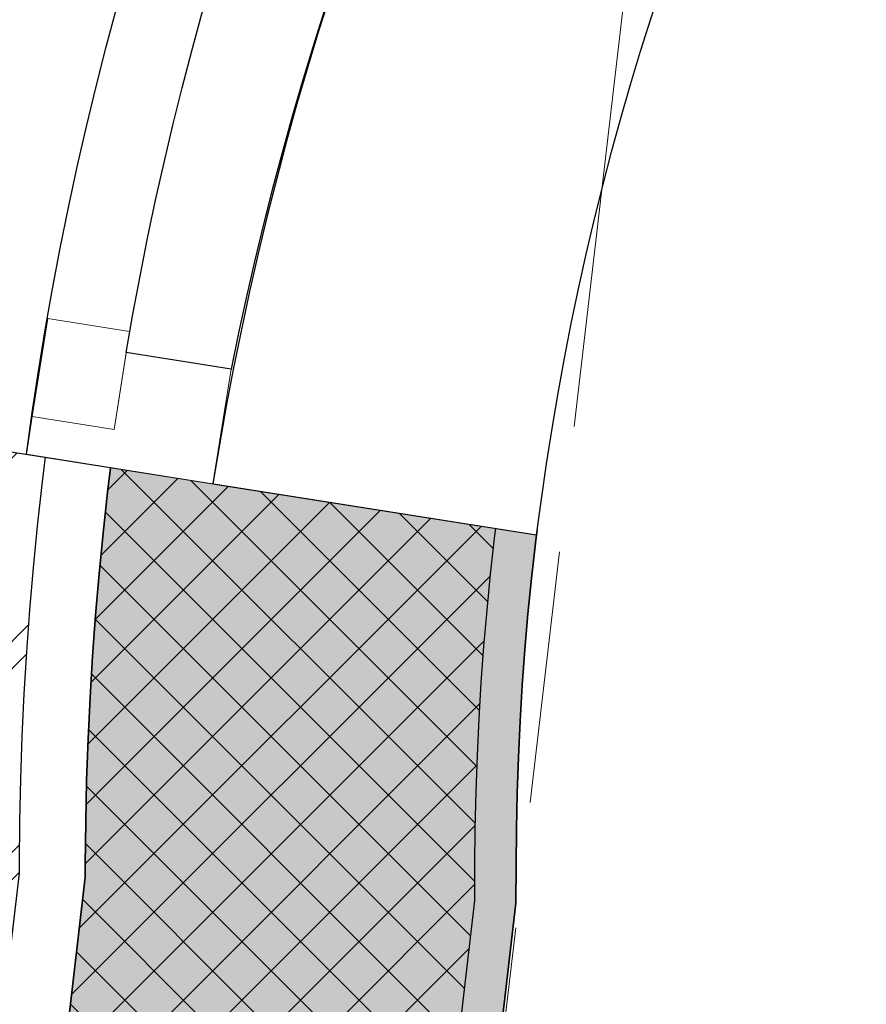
# Model space of a CAD drawing. Header units: millimetres. Extents: x -35957 to 57255, y -28270 to 35843.
# Tile 67 of 207: x -6569 to -6058, y 10250 to 10845. Entities that reach past the tile are written whole.
import ezdxf

# ---------------------------------------------------------------- set-up
doc = ezdxf.new("R2010")
doc.units = ezdxf.units.MM
doc.header["$LTSCALE"] = 100
doc.header["$PDMODE"] = 1
doc.header["$PDSIZE"] = -2
doc.linetypes.add('[LS] ISO-08 Long Dashed Short Dashed', pattern=[9.143999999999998, 6.095999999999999, -0.7620000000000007, 1.524, -0.7619999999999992])
doc.layers.get('0').update_dxf_attribs({"lineweight": 5})
for name, color, linetype, lineweight in [('- 28_metselwerk', 7, 'Continuous', 18), ('5', 7, 'Continuous', 18), ('Geen', 7, 'Continuous', 9), ('GO m2', 7, 'Continuous', 13), ('Maatlijnen', 7, 'Continuous', 9), ('none', 7, 'Continuous', 13)]:
    doc.layers.add(name, color=color, linetype=linetype, lineweight=lineweight)
doc.layers.add('Constructie _ STAAL', color=6, linetype='Continuous', lineweight=5, true_color=0xff00ff)
doc.styles.add('Century Gothic', font='Century-Gothic_9791.ttf')
doc.dimstyles.new('Arch', dxfattribs={"dimtxt": 151.5842013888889, "dimasz": 224.482421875, "dimexe": 317.5, "dimexo": 158.75, "dimgap": 158.75, "dimtad": 1, "dimdec": 4, "dimtxsty": 'Century Gothic', "dimblk": 'VW_SLASH-2', "dimblk1": 'VW_SLASH-2', "dimblk2": 'VW_SLASH-2', "dimcen": 0, "dimdle": 158.75, "dimazin": 0, "dimtfac": 1, "dimtdec": 4, "dimtix": 1, "dimtmove": 0, "dimatfit": 0, "dimldrblk": 'VW_FILLEDARROW', "dimfxl": 1, "dimfrac": 2, "dimtolj": 1, "dimarcsym": 0})

# ---------------------------------------------------------------- blocks, each defined once
blk = doc.blocks.new('Groep-11')
at = {"color": 255, "linetype": 'Continuous', "lineweight": 18, "transparency": 33554687}
blk.add_wipeout([(1200.3792662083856, 12428.456979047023), (1200.3792662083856, 12328.456979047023), (-4569.132402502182, 12328.45697904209), (-4667.0589609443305, 12326.05813771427), (-4764.750609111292, 12318.867368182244), (-4861.973000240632, 12306.901919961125), (-4958.49291324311, 12290.19049626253), (-5054.078812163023, 12268.773185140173), (-5148.501401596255, 12242.701363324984), (-5241.534176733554, 12212.037572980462), (-5332.953966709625, 12176.85537167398), (-5422.541469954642, 12137.23915592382), (-5510.081780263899, 12093.283958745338), (-5595.3649023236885, 12045.095221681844), (-5678.1862554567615, 11992.78854186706), (-5758.34716437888, 11936.48939472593), (-5835.655335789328, 11876.332832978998), (-5909.925319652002, 11812.46316267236), (-5980.97895406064, 11745.03359701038), (-6048.645792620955, 11674.205888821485), (-6112.7635133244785, 11600.1499425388), (-6173.178307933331, 11523.043406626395), (-6229.7452509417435, 11443.071247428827), (-6282.328647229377, 11360.425305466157), (-6330.802357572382, 11275.303835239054), (-6375.050101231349, 11187.911029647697), (-6414.965734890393, 11098.456530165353), (-6450.453507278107, 11007.15492394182), (-6481.428288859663, 10914.225229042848), (-6507.815776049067, 10819.890369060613), (-6529.552669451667, 10724.37663835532), (-6546.586825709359, 10627.913159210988), (-6558.877382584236, 10530.731332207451), (-6566.394856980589, 10433.064281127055), (-6569.121215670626, 10335.146293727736), (-6569.140087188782, 10329.504037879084), (-9071.523896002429, -11132.689865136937), (-9071.523895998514, -11133.819352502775), (-9067.910271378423, -11281.022238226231), (-9057.078102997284, -11427.870499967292), (-9039.053486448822, -11574.010368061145), (-9013.879844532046, -11719.089779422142), (-8981.617822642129, -11862.759225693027), (-8942.345142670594, -12004.672595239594), (-8896.156415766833, -12144.4880069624), (-8843.162914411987, -12281.86863391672), (-8783.492304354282, -12416.48351475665), (-8717.288337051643, -12548.008351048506), (-8644.710503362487, -12676.126288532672), (-8565.93364931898, -12800.528680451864), (-8481.147554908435, -12920.9158311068), (-8390.556476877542, -13036.99771784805), (-8294.378656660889, -13148.494689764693), (-8192.84579461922, -13255.138141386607), (-8086.20249185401, -13356.671159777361), (-7974.705660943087, -13452.849143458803), (-7858.623907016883, -13543.440391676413), (-7738.236880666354, -13628.226662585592), (-7613.834604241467, -13707.00369901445), (-7485.716773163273, -13779.581720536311), (-7354.192033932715, -13845.785880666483), (-7219.577240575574, -13905.456688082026), (-7082.196691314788, -13958.450390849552), (-6942.381347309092, -14004.63932273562), (-6800.468035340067, -14043.912210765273), (-6656.798636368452, -14076.174443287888), (-6511.719261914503, -14101.348297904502), (-6365.579420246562, -14119.373128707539), (-6218.731174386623, -14130.205512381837), (-6071.528293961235, -14133.819352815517), (1200.3792662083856, -13400.592816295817), (1200.3792662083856, -13501.099865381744), (-6066.4995425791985, -14233.819352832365), (-6071.5238959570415, -14233.819352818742), (-6147.601704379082, -14232.885690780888), (-6223.633686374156, -14230.085267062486), (-6299.574043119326, -14225.41976853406), (-6375.377030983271, -14218.892005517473), (-6450.996989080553, -14210.50591009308), (-6526.388366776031, -14200.266533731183), (-6601.50575112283, -14188.180044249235), (-6676.303894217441, -14174.253722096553), (-6750.737740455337, -14158.495955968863), (-6824.76245367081, -14140.916237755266), (-6898.333444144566, -14121.525156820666), (-6971.406395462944, -14100.334393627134), (-7043.9372912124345, -14077.356712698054), (-7115.882441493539, -14052.605954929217), (-7187.198509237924, -14026.097029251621), (-7257.842536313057, -13997.845903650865), (-7327.771969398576, -13967.86959554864), (-7396.944685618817, -13936.186161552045), (-7465.319017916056, -13902.814686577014), (-7532.853780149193, -13867.775272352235), (-7599.508291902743, -13831.089025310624), (-7665.242402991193, -13792.778043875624), (-7730.0165176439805, -13752.865405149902), (-7793.791618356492, -13711.375151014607), (-7856.529289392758, -13668.332273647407), (-7918.191739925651, -13623.762700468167), (-7978.741826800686, -13577.693278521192), (-8038.14307690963, -13530.151758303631), (-8096.359709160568, -13481.166777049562), (-8153.356656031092, -13430.76784148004), (-8209.099584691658, -13378.985310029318), (-8316.689853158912, -13271.39504156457), (-8368.472384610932, -13215.652112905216), (-8418.871320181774, -13158.655166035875), (-8467.856301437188, -13100.43853378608), (-8515.39782165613, -13041.03728367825), (-8561.467243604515, -12980.487196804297), (-8606.036816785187, -12918.82474627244), (-8649.079694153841, -12856.087075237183), (-8690.569948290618, -12792.311974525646), (-8730.482587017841, -12727.537859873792), (-8768.793568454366, -12661.80374878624), (-8805.479815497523, -12595.149237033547), (-8840.519229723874, -12527.61447480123), (-8873.890704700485, -12459.240142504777), (-8905.574138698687, -12390.06742628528), (-8935.550446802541, -12320.137993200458), (-8963.801572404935, -12249.493966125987), (-8990.31049808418, -12178.177898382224), (-9015.061255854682, -12106.232748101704), (-9038.038936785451, -12033.701852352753), (-9059.229699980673, -11960.628901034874), (-9078.620780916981, -11887.05791056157), (-9096.200499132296, -11813.033197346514), (-9111.958265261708, -11738.599351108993), (-9125.884587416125, -11663.801208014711), (-9137.971076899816, -11588.683823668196), (-9148.210453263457, -11513.292445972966), (-9156.596548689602, -11437.672487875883), (-9163.124311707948, -11361.869500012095), (-9167.789810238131, -11285.929143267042), (-9170.590233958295, -11209.89716127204), (-9171.523895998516, -11133.819352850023), (-9171.523896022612, -11126.879796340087), (-6669.120656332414, 10335.48075946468), (-6666.257979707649, 10438.29464623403), (-6658.364631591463, 10540.84504986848), (-6645.459546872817, 10642.885968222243), (-6627.5736828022, 10744.172621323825), (-6604.749944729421, 10844.462038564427), (-6577.043083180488, 10943.5136415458), (-6544.519562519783, 11041.08982118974), (-6507.257401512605, 11136.95650772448), (-6465.34598617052, 11230.883732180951), (-6418.8858553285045, 11322.646178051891), (-6367.9884594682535, 11412.023721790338), (-6312.775893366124, 11498.80196085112), (-6253.380603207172, 11582.772728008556), (-6189.945068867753, 11663.73459071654), (-6122.6214621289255, 11741.493334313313), (-6051.571281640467, 11815.862427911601), (-5976.964965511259, 11886.66347185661), (-5898.981482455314, 11953.726625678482), (-5817.807902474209, 12016.891015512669), (-5733.638948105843, 12076.005120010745), (-5646.676527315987, 12130.927133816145), (-5557.129249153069, 12181.525307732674), (-5465.211923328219, 12227.678264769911), (-5371.1450449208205, 12269.275291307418), (-5275.154265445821, 12306.21660267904), (-5177.469851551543, 12338.413582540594), (-5078.326132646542, 12365.788995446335), (-4977.960938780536, 12388.277172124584), (-4876.615030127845, 12405.824167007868), (-4774.531519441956, 12418.38788763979), (-4671.955288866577, 12425.938195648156), (-4569.132402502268, 12428.45697904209)], dxfattribs=at).dxf.layer = '- 28_metselwerk'
at = {"layer": '- 28_metselwerk', "linetype": 'Continuous', "lineweight": 9, "transparency": 33554687}
h = blk.add_hatch(dxfattribs=at)
h.set_pattern_fill('metselwerk', style=0, pattern_type=2)
h.set_pattern_definition([(45, (66410.58811447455, 23488.48869305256), (-63.63961030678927, 63.63961030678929), []), (45, (66387.47481728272, 23481.76536758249), (-63.63961030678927, 63.63961030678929), [])])
edge = h.paths.add_edge_path()
edge.add_arc((-4569.132402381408, 10328.45697898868), 2100.000000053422, 90.00000000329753, 179.8083648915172)
edge.add_line((-6669.120656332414, 10335.48075946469), (-9171.523896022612, -11126.87979634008))
edge.add_line((-9171.523896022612, -11126.87979634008), (-9171.523895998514, -11133.81935285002))
edge.add_arc((-6071.523896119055, -11133.81935293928), 3099.999999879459, 179.9999999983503, 270.0000000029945)
edge.add_line((-6071.52389595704, -14233.81935281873), (-6066.499542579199, -14233.81935283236))
edge.add_line((-6066.499542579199, -14233.81935283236), (8435.933031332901, -12771.53888250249))
edge.add_arc((8430.867597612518, -9671.543021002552), 3099.999999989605, 270.0936219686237, 360.000000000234)
edge.add_line((11530.86759760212, -9671.54302098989), (11530.8675976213, -9667.798279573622))
edge.add_line((11530.8675976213, -9667.798279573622), (10030.86417679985, 10332.24732913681))
edge.add_arc((7930.86759749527, 10328.45697908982), 2099.999999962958, 0.1034148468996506, 90.00000000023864)
edge.add_line((7930.867597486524, 12428.45697905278), (-4569.132402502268, 12428.4569790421))
edge = h.paths.add_edge_path()
edge.add_arc((-6071.523896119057, -11133.81935293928), 2999.999999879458, 179.9999999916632, 269.9999160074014)
edge.add_line((-6071.528293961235, -14133.81935281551), (8430.822789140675, -12671.54709920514))
edge.add_line((8430.822789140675, -12671.54709920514), (8435.769630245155, -12671.53901600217))
edge.add_arc((8430.867597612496, -9671.54302100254), 2999.999999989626, 270.0936219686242, 360.0000000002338)
edge.add_line((11430.86759760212, -9671.543020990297), (9930.870935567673, 10328.41247089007))
edge.add_line((9930.870935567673, 10328.41247089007), (9930.864339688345, 10332.06683627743))
edge.add_arc((7930.867597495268, 10328.45697908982), 1999.999999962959, 0.1034148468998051, 90.00000000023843)
edge.add_line((7930.867597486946, 12328.45697905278), (-4569.13240250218, 12328.4569790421))
edge.add_arc((-4569.132402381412, 10328.45697898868), 2000.000000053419, 90.00000000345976, 179.8083648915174)
edge.add_line((-6569.121215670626, 10335.14629372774), (-6569.140087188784, 10329.50403787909))
edge.add_line((-6569.140087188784, 10329.50403787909), (-9071.523896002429, -11132.68986513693))
edge.add_line((-9071.523896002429, -11132.68986513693), (-9071.523895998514, -11133.81935250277))
at = {"layer": '- 28_metselwerk', "color": 7, "linetype": 'Continuous', "lineweight": 18, "transparency": 33554687, "flags": 128}
for points in [[(-4569.132402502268, 12428.4569790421, 0.4132342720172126), (-6669.120656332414, 10335.48075946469), (-9171.523896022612, -11126.87979634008), (-9171.523895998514, -11133.81935285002, 0.4142135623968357), (-6071.52389595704, -14233.81935281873), (-6066.499542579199, -14233.81935283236), (8435.933031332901, -12771.53888250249, 0.4137350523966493), (11530.86759760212, -9671.54302098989), (11530.8675976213, -9667.798279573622), (10030.86417679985, 10332.24732913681, 0.4136850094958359), (7930.867597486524, 12428.45697905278)], [(-9071.523895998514, -11133.81935250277, 0.4142131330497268), (-6071.528293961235, -14133.81935281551), (8430.822789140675, -12671.54709920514), (8435.769630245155, -12671.53901600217, 0.4137350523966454), (11430.86759760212, -9671.543020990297), (9930.870935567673, 10328.41247089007), (9930.864339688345, 10332.06683627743, 0.413685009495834), (7930.867597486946, 12328.45697905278), (-4569.13240250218, 12328.4569790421, 0.4132342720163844), (-6569.121215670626, 10335.14629372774), (-6569.140087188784, 10329.50403787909), (-9071.523896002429, -11132.68986513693)]]:
    blk.add_lwpolyline(points, format="xyb", close=True, dxfattribs=at)
at = {"layer": 'none', "color": 7, "linetype": 'Continuous', "lineweight": 25, "transparency": 33554687, "flags": 128}
blk.add_lwpolyline([(11530.86759760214, -9671.54302098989), (11530.8675976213, -9667.798279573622), (10030.86417679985, 10332.24732913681, 0.4136850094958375), (7930.867597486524, 12428.45697905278), (-4569.132402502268, 12428.4569790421, 0.4132342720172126), (-6669.120656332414, 10335.48075946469), (-9171.523896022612, -11126.87979634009), (-9171.523895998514, -11133.81935285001, 0.4142135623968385), (-6071.52389595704, -14233.81935281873), (-6066.499542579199, -14233.81935283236), (8435.933031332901, -12771.53888250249, 0.4137350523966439)], format="xyb", close=True, dxfattribs=at)
at = {"color": 255, "linetype": 'Continuous', "lineweight": 25, "transparency": 33554687}
blk.add_wipeout([(1200.2983974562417, 12328.456979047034), (1200.2983974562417, 12288.456979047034), (-4569.132402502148, 12288.456979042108), (-4665.100429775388, 12286.106114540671), (-4760.838244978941, 12279.05916039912), (-4856.116188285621, 12267.333021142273), (-4950.705703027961, 12250.955825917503), (-5044.3798839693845, 12229.966861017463), (-5136.914021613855, 12204.416475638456), (-5228.086141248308, 12174.36596110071), (-5317.677535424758, 12139.887403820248), (-5405.473288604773, 12101.063512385), (-5491.262792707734, 12057.987419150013), (-5574.840252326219, 12010.762456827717), (-5656.005178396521, 11959.501910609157), (-5734.562869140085, 11904.328746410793), (-5810.324877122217, 11845.37531589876), (-5883.109461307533, 11782.783038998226), (-5952.742023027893, 11716.702064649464), (-6019.055524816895, 11647.290910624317), (-6081.890891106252, 11574.716083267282), (-6141.097389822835, 11499.151678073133), (-6196.532993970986, 11420.778962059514), (-6248.064722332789, 11339.785938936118), (-6295.568958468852, 11256.366898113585), (-6338.931747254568, 11170.721948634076), (-6378.049068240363, 11083.05653914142), (-6412.8270851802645, 10993.580965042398), (-6443.182371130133, 10902.50986404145), (-6469.042108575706, 10810.061701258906), (-6490.344264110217, 10716.45824516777), (-6507.03773724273, 10621.92403560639), (-6519.082482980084, 10526.685845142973), (-6526.449607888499, 10430.972135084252), (-6529.121439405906, 10335.012507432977), (-6529.147859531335, 10327.113349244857), (-9031.523655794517, -11135.01183253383), (-9027.904642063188, -11280.150772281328), (-9017.173251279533, -11424.93767204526), (-8999.355300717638, -11569.024207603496), (-8974.493656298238, -11712.063739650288), (-8942.648129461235, -11853.712147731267), (-8903.895333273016, -11993.628658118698), (-8858.32849811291, -12131.476663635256), (-8806.057247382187, -12266.924533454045), (-8747.207333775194, -12399.646410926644), (-8681.920336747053, -12529.322997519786), (-8610.35332190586, -12655.64232097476), (-8532.678463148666, -12778.300485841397), (-8449.0826284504, -12897.002404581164), (-8359.766930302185, -13011.462507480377), (-8264.946241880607, -13121.405429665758), (-8164.848680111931, -13226.566673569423), (-8059.715056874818, -13326.693245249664), (-7949.79829966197, -13421.544263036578), (-7835.362843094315, -13510.891537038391), (-7716.683992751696, -13594.520118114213), (-7594.047262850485, -13672.228814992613), (-7467.747689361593, -13743.830678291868), (-7338.08912022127, -13809.153450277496), (-7205.3834843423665, -13868.039979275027), (-7069.950041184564, -13920.348597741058), (-6932.114612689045, -13965.953463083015), (-6792.208799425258, -14004.744860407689), (-6650.569182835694, -14036.629466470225), (-6507.536515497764, -14061.530574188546), (-6363.45490135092, -14079.38827718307), (-6218.670967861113, -14090.159613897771), (-6073.533032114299, -14093.818670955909), (1200.2983974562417, -13360.39815065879), (1200.2983974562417, -13400.600970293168), (-6071.528293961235, -14133.819352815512), (-6218.731174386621, -14130.20551238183), (-6365.579420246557, -14119.373128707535), (-6511.7192619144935, -14101.348297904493), (-6656.798636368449, -14076.174443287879), (-6800.468035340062, -14043.912210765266), (-6942.381347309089, -14004.639322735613), (-7082.196691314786, -13958.450390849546), (-7219.577240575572, -13905.456688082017), (-7354.192033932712, -13845.785880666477), (-7485.716773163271, -13779.581720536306), (-7613.834604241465, -13707.00369901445), (-7738.236880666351, -13628.226662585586), (-7858.623907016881, -13543.440391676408), (-7974.705660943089, -13452.849143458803), (-8086.20249185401, -13356.671159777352), (-8192.84579461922, -13255.138141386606), (-8294.378656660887, -13148.494689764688), (-8390.55647687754, -13036.997717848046), (-8481.147554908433, -12920.915831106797), (-8565.933649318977, -12800.528680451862), (-8644.710503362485, -12676.126288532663), (-8717.288337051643, -12548.008351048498), (-8783.49230435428, -12416.483514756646), (-8843.162914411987, -12281.868633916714), (-8896.156415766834, -12144.488006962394), (-8942.345142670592, -12004.672595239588), (-8981.617822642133, -11862.759225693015), (-9013.879844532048, -11719.089779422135), (-9039.053486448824, -11574.010368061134), (-9057.078102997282, -11427.870499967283), (-9067.910271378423, -11281.022238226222), (-9071.523895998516, -11133.819352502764), (-9071.523896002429, -11132.689865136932), (-6569.140087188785, 10329.504037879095), (-6569.121215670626, 10335.146293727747), (-6566.394856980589, 10433.06428112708), (-6558.8773825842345, 10530.73133220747), (-6546.5868257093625, 10627.913159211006), (-6529.552669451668, 10724.37663835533), (-6507.815776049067, 10819.890369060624), (-6481.4282888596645, 10914.225229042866), (-6450.453507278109, 11007.154923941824), (-6414.965734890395, 11098.456530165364), (-6375.050101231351, 11187.911029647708), (-6330.80235757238, 11275.303835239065), (-6282.32864722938, 11360.425305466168), (-6229.7452509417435, 11443.071247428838), (-6173.178307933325, 11523.043406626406), (-6112.7635133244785, 11600.14994253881), (-6048.645792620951, 11674.205888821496), (-5980.97895406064, 11745.033597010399), (-5909.925319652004, 11812.463162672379), (-5835.655335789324, 11876.332832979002), (-5758.34716437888, 11936.48939472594), (-5678.18625545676, 11992.78854186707), (-5595.36490232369, 12045.095221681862), (-5510.081780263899, 12093.283958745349), (-5422.541469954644, 12137.239155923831), (-5332.953966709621, 12176.855371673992), (-5241.534176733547, 12212.03757298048), (-5148.50140159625, 12242.701363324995), (-5054.078812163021, 12268.773185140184), (-4958.492913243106, 12290.190496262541), (-4861.973000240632, 12306.901919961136), (-4764.750609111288, 12318.867368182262), (-4667.058960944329, 12326.058137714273), (-4569.132402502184, 12328.456979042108)], dxfattribs=at).dxf.layer = 'none'
at = {"layer": 'none', "linetype": 'Continuous', "lineweight": 0, "true_color": 0xffffcc, "transparency": 33554687}
h = blk.add_hatch(color=7, dxfattribs=at)
edge = h.paths.add_edge_path()
edge.add_line((-6529.121439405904, 10335.01250743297), (-6529.147859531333, 10327.11334924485))
edge.add_line((-6529.147859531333, 10327.11334924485), (-9031.523655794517, -11135.01183253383))
edge.add_arc((-6071.523896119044, -11133.81935293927), 2959.999999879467, 180.0230824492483, 269.961109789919)
edge.add_line((-6073.533032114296, -14093.81867095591), (8428.778692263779, -12631.55038588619))
edge.add_line((8428.778692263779, -12631.55038588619), (8435.704269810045, -12631.53906940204))
edge.add_arc((8430.86759761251, -9671.543021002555), 2959.999999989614, 270.0936219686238, 359.9711028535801)
edge.add_line((11390.86722113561, -9673.035897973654), (9890.873639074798, 10326.87852759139))
edge.add_line((9890.873639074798, 10326.87852759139), (9890.864404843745, 10331.99463913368))
edge.add_arc((7930.867597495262, 10328.45697908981), 1959.999999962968, 0.1034148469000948, 90.00000000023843)
edge.add_line((7930.867597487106, 12288.45697905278), (-4569.132402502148, 12288.4569790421))
edge.add_arc((-4569.132402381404, 10328.45697898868), 1960.000000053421, 90.00000000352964, 179.8083648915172)
edge = h.paths.add_edge_path()
edge.add_arc((-6071.523896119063, -11133.81935293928), 2724.999999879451, 180.3052264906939, 269.716111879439)
edge.add_line((-6085.025622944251, -13858.785903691), (8416.769623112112, -12396.56969513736))
edge.add_line((8416.769623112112, -12396.56969513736), (8435.32027725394, -12396.53938312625))
edge.add_arc((8430.867597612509, -9671.543021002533), 2724.999999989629, 270.0936219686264, 359.788669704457)
edge.add_line((11155.84906167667, -9681.593914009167), (9655.889522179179, 10317.86661071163))
edge.add_line((9655.889522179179, 10317.86661071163), (9655.864787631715, 10331.57048091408))
edge.add_arc((7930.867597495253, 10328.45697908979), 1724.999999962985, 0.1034148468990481, 90.00000000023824)
edge.add_line((7930.867597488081, 12053.45697905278), (-4569.132402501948, 12053.4569790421))
edge.add_arc((-4569.13240238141, 10328.45697898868), 1725.000000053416, 90.00000000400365, 179.8083648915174)
edge.add_line((-6294.122753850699, 10334.22651295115), (-6294.193522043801, 10313.06805351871))
edge.add_line((-6294.193522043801, 10313.06805351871), (-8796.485229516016, -11148.33592397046))
edge.add_line((-8796.485229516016, -11148.33592397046), (-8796.485229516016, -11148.33592397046))
at = {"layer": 'none', "linetype": 'Continuous', "lineweight": 5, "true_color": 0x777777, "transparency": 33554687}
h = blk.add_hatch(dxfattribs=at)
h.set_pattern_fill('#isolatie-persing', color=8, style=0, pattern_type=2)
h.set_pattern_definition([(45, (1.433159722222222, 1.322916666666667), (-17.67766952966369, 17.67766952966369), []), (135, (-2.866319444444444, 2.866319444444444), (-17.67766952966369, -17.67766952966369), [])])
edge = h.paths.add_edge_path()
edge.add_line((-6529.121439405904, 10335.01250743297), (-6529.147859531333, 10327.11334924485))
edge.add_line((-6529.147859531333, 10327.11334924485), (-9031.523655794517, -11135.01183253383))
edge.add_arc((-6071.523896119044, -11133.81935293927), 2959.999999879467, 180.0230824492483, 269.961109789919)
edge.add_line((-6073.533032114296, -14093.81867095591), (8428.778692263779, -12631.55038588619))
edge.add_line((8428.778692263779, -12631.55038588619), (8435.704269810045, -12631.53906940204))
edge.add_arc((8430.86759761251, -9671.543021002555), 2959.999999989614, 270.0936219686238, 359.9711028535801)
edge.add_line((11390.86722113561, -9673.035897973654), (9890.873639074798, 10326.87852759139))
edge.add_line((9890.873639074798, 10326.87852759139), (9890.864404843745, 10331.99463913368))
edge.add_arc((7930.867597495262, 10328.45697908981), 1959.999999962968, 0.1034148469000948, 90.00000000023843)
edge.add_line((7930.867597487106, 12288.45697905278), (-4569.132402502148, 12288.4569790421))
edge.add_arc((-4569.132402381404, 10328.45697898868), 1960.000000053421, 90.00000000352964, 179.8083648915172)
edge = h.paths.add_edge_path()
edge.add_arc((-6071.523896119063, -11133.81935293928), 2724.999999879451, 180.3052264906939, 269.716111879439)
edge.add_line((-6085.025622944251, -13858.785903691), (8416.769623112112, -12396.56969513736))
edge.add_line((8416.769623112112, -12396.56969513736), (8435.32027725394, -12396.53938312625))
edge.add_arc((8430.867597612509, -9671.543021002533), 2724.999999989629, 270.0936219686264, 359.788669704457)
edge.add_line((11155.84906167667, -9681.593914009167), (9655.889522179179, 10317.86661071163))
edge.add_line((9655.889522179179, 10317.86661071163), (9655.864787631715, 10331.57048091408))
edge.add_arc((7930.867597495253, 10328.45697908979), 1724.999999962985, 0.1034148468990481, 90.00000000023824)
edge.add_line((7930.867597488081, 12053.45697905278), (-4569.132402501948, 12053.4569790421))
edge.add_arc((-4569.13240238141, 10328.45697898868), 1725.000000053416, 90.00000000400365, 179.8083648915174)
edge.add_line((-6294.122753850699, 10334.22651295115), (-6294.193522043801, 10313.06805351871))
edge.add_line((-6294.193522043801, 10313.06805351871), (-8796.485229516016, -11148.33592397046))
edge.add_line((-8796.485229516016, -11148.33592397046), (-8796.485229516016, -11148.33592397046))
at = {"layer": 'none', "linetype": 'Continuous', "lineweight": 0, "true_color": 0xbbbbbb, "transparency": 33554687}
h = blk.add_hatch(color=9, dxfattribs=at)
edge = h.paths.add_edge_path()
edge.add_line((-6294.122753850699, 10334.22651295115), (-6294.193522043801, 10313.06805351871))
edge.add_line((-6294.193522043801, 10313.06805351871), (-8796.485229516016, -11148.33592397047))
edge.add_arc((-6071.523896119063, -11133.81935293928), 2724.999999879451, 180.3052264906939, 269.716111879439)
edge.add_line((-6085.025622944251, -13858.785903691), (8416.769623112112, -12396.56969513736))
edge.add_line((8416.769623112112, -12396.56969513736), (8435.32027725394, -12396.53938312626))
edge.add_arc((8430.867597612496, -9671.543021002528), 2724.999999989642, 270.0936219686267, 359.7886697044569)
edge.add_line((11155.84906167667, -9681.593914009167), (9655.889522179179, 10317.86661071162))
edge.add_line((9655.889522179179, 10317.86661071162), (9655.864787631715, 10331.57048091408))
edge.add_arc((7930.86759749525, 10328.45697908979), 1724.999999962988, 0.1034148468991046, 90.00000000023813)
edge.add_line((7930.867597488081, 12053.45697905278), (-4569.132402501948, 12053.4569790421))
edge.add_arc((-4569.13240238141, 10328.45697898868), 1725.000000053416, 90.00000000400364, 179.8083648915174)
edge = h.paths.add_edge_path()
edge.add_arc((-6071.523896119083, -11133.8193529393), 2699.999999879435, 180.3373939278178, 269.6881800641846, ccw=False)
edge.add_line((-8771.477083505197, -11149.71857532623), (-6269.198379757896, 10311.57387312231))
edge.add_line((-6269.198379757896, 10311.57387312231), (-6269.122893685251, 10334.14289651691))
edge.add_arc((-4569.1324023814, 10328.45697898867), 1700.000000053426, 90.0000000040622, 179.8083648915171, ccw=False)
edge.add_line((-4569.132402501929, 12028.4569790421), (7930.867597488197, 12028.45697905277))
edge.add_arc((7930.867597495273, 10328.45697908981), 1699.999999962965, 0.10341484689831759, 90.00000000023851, ccw=False)
edge.add_line((9630.864828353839, 10331.52535769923), (9630.891211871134, 10316.90789614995))
edge.add_line((9630.891211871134, 10316.90789614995), (11130.84543884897, -9682.481794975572))
edge.add_arc((8430.867597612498, -9671.543021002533), 2699.999999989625, 270.09362196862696, 359.7678713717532, ccw=False)
edge.add_line((8435.279426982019, -12371.53941650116), (8415.492062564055, -12371.57174931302))
edge.add_line((8415.492062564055, -12371.57174931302), (-6086.217991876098, -13833.77936799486))
at = {"layer": 'none', "color": 7, "linetype": 'Continuous', "lineweight": 25, "transparency": 33554687, "flags": 128}
for points in [[(-6569.121215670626, 10335.14629372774), (-6569.140087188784, 10329.50403787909), (-9071.523896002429, -11132.68986513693), (-9071.523895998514, -11133.81935250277, 0.4142131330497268), (-6071.528293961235, -14133.81935281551), (8430.822789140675, -12671.54709920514), (8435.769630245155, -12671.53901600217, 0.4137350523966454), (11430.86759760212, -9671.543020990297), (9930.870935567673, 10328.41247089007), (9930.864339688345, 10332.06683627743, 0.413685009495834), (7930.867597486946, 12328.45697905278), (-4569.13240250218, 12328.4569790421, 0.4132342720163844)], [(-9031.523655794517, -11135.01183253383), (-6529.147859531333, 10327.11334924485), (-6529.121439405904, 10335.01250743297, -0.4132342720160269), (-4569.132402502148, 12288.4569790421), (7930.867597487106, 12288.45697905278, -0.4136850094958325), (9890.864404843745, 10331.99463913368), (9890.873639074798, 10326.87852759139), (11390.86722113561, -9673.035897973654, -0.4135873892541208), (8435.704269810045, -12631.53906940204), (8428.778692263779, -12631.55038588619), (-6073.533032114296, -14093.81867095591, -0.4138967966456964)], [(-6529.121439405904, 10335.01250743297), (-6529.147859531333, 10327.11334924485), (-9031.523655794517, -11135.01183253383, 0.4138967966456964), (-6073.533032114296, -14093.81867095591), (8428.778692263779, -12631.55038588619), (8435.704269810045, -12631.53906940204, 0.4135873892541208), (11390.86722113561, -9673.035897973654), (9890.873639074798, 10326.87852759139), (9890.864404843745, 10331.99463913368, 0.4136850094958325), (7930.867597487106, 12288.45697905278), (-4569.132402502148, 12288.4569790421, 0.4132342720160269)], [(-8796.485229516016, -11148.33592397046, 0.4112052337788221), (-6085.025622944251, -13858.785903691), (8416.769623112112, -12396.56969513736), (8435.32027725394, -12396.53938312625, 0.4126555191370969), (11155.84906167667, -9681.593914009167), (9655.889522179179, 10317.86661071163), (9655.864787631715, 10331.57048091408, 0.4136850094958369), (7930.867597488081, 12053.45697905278), (-4569.132402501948, 12053.4569790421, 0.4132342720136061), (-6294.122753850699, 10334.22651295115), (-6294.193522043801, 10313.06805351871), (-8796.485229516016, -11148.33592397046)], [(-6294.122753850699, 10334.22651295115), (-6294.193522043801, 10313.06805351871), (-8796.485229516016, -11148.33592397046, 0.4112052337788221), (-6085.025622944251, -13858.785903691), (8416.769623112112, -12396.56969513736), (8435.32027725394, -12396.53938312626, 0.412655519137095), (11155.84906167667, -9681.593914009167), (9655.889522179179, 10317.86661071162), (9655.864787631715, 10331.57048091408, 0.4136850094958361), (7930.867597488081, 12053.45697905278), (-4569.132402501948, 12053.4569790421, 0.4132342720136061)], [(-6086.217991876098, -13833.77936799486, -0.4108986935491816), (-8771.477083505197, -11149.71857532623), (-6269.198379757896, 10311.57387312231), (-6269.122893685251, 10334.14289651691, -0.4132342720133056), (-4569.132402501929, 12028.4569790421), (7930.867597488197, 12028.45697905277, -0.413685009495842), (9630.864828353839, 10331.52535769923), (9630.891211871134, 10316.90789614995), (11130.84543884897, -9682.481794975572, -0.4125493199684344), (8435.279426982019, -12371.53941650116), (8415.492062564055, -12371.57174931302)]]:
    blk.add_lwpolyline(points, format="xyb", close=True, dxfattribs=at)
at = {"color": 255, "linetype": 'Continuous', "lineweight": 25, "transparency": 33554687}
blk.add_wipeout([(199.46503116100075, 12028.456979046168), (199.46503116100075, 5959.85882332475), (-1104.368348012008, 5959.85882332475), (-1104.3643688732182, -2300.750034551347), (199.46503116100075, -2300.750034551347), (199.46503116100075, -13199.99386474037), (-6086.217991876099, -13833.779367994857), (-6217.726416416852, -13829.858080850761), (-6348.88768834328, -13819.53514693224), (-6479.390369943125, -13802.83507767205), (-6608.924587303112, -13779.797526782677), (-6737.182766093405, -13750.477196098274), (-6863.860361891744, -13714.943705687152), (-6988.6565833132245, -13673.28142854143), (-7111.275106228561, -13625.589290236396), (-7231.424777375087, -13571.980534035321), (-7348.820305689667, -13512.582451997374), (-7463.182939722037, -13447.536082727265), (-7574.241129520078, -13376.995876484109), (-7681.731171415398, -13301.12932844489), (-7785.397834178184, -13220.11658099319), (-7884.994965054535, -13134.149995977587), (-7980.286074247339, -13043.433697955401), (-8071.044896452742, -12948.18308950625), (-8157.055928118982, -12848.624339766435), (-8238.114939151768, -12744.993847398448), (-8314.029457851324, -12637.537679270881), (-8384.619227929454, -12526.510986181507), (-8449.716636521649, -12412.177397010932), (-8509.16711217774, -12294.808392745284), (-8562.829491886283, -12174.682661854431), (-8610.576356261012, -12052.08543855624), (-8652.294332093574, -11927.307825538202), (-8687.884361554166, -11800.646102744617), (-8717.26193740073, -11672.40102387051), (-8740.357303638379, -11542.877102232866), (-8757.115621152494, -11412.381887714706), (-8767.497097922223, -11281.225236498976), (-8771.477083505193, -11149.71857532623), (-6269.198379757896, 10311.57387312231), (-6269.122893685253, 10334.142896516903), (-6266.805488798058, 10417.373185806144), (-6260.415635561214, 10500.390179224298), (-6249.968662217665, 10582.994732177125), (-6235.489629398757, 10664.98868944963), (-6217.01327000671, 10746.17536054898), (-6194.583905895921, 10826.359991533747), (-6168.2553415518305, 10905.35023219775), (-6138.0907350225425, 10982.956597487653), (-6104.162446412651, 11058.992922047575), (-6066.551864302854, 11133.27680680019), (-6025.349210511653, 11205.63005649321), (-5980.653323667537, 11275.87910716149), (-5932.571422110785, 11343.855442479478), (-5881.218846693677, 11409.395998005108), (-5826.718784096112, 11472.34355234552), (-5769.201971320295, 11532.547104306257), (-5708.80638207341, 11589.862235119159), (-5645.676895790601, 11644.15145488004), (-5579.96495009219, 11695.28453236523), (-5511.82817750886, 11743.13880743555), (-5441.4300273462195, 11787.599485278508), (-5368.939373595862, 11828.559911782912), (-5294.530109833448, 11865.921829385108), (-5218.3807320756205, 11899.595612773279), (-5140.6739105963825, 11929.500483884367), (-5061.596051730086, 11955.564705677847), (-4981.3368507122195, 11977.725754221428), (-4900.088836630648, 11995.930468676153), (-4818.046910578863, 12010.135178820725), (-4735.407878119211, 12020.305809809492), (-4652.369977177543, 12026.41796391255), (-4569.132402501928, 12028.456979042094)], dxfattribs=at).dxf.layer = 'none'
at = {"layer": 'none', "color": 7, "linetype": 'Continuous', "lineweight": 25, "transparency": 33554687, "flags": 128}
blk.add_lwpolyline([(-6269.122893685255, 10334.14289651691), (-6269.198379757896, 10311.57387312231), (-8771.477083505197, -11149.71857532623, 0.4108986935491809), (-6086.217991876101, -13833.77936799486), (8415.492062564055, -12371.57174931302), (8435.279426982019, -12371.53941650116, 0.4125493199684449), (11130.84543884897, -9682.481794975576), (9630.891211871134, 10316.90789614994), (9630.864828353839, 10331.52535769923, 0.4136850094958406), (7930.867597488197, 12028.45697905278), (-4569.132402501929, 12028.4569790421, 0.4132342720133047)], format="xyb", close=True, dxfattribs=at)
blk = doc.blocks.new('VW_SLASH-2')
at = {"color": 0, "linetype": 'ByBlock', "lineweight": -2, "transparency": 16777216}
blk.add_line((0.707182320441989, 0), (-1, 0), dxfattribs=at)
at = {"color": 0, "linetype": 'Continuous', "lineweight": 20, "transparency": 16777216, "flags": 128}
blk.add_lwpolyline([(0.5000534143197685, 0.5000534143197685), (-0.5000534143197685, -0.5000534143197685)], dxfattribs=at)
blk = doc.blocks.new('*D103')
at = {"layer": 'Defpoints', "color": 0, "transparency": 33554687}
for p in [(-9169.132402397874, 17937.90110071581), (-6669.132402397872, 10299.06736379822), (-9169.132402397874, -11133.81935285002)]:
    blk.add_point(p, dxfattribs=at)
at = {"layer": 'Maatlijnen', "color": 0, "lineweight": -2, "transparency": 33554687}
blk.add_line((-6893.614824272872, 17937.90110071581), (-8944.649980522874, 17937.90110071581), dxfattribs=at)
at = {"layer": 'Maatlijnen', "color": 0, "lineweight": -2, "xscale": 224.482421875, "yscale": 224.482421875, "zscale": 224.482421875, "rotation": 180}
blk.add_blockref('VW_SLASH-2', (-9169.132402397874, 17937.90110071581), dxfattribs=at)
at = {"layer": 'Maatlijnen', "color": 0, "lineweight": -2, "xscale": 224.482421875, "yscale": 224.482421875, "zscale": 224.482421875}
blk.add_blockref('VW_SLASH-2', (-6669.132402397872, 17937.90110071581), dxfattribs=at)
at = {"layer": 'Maatlijnen', "color": 0, "lineweight": 9, "transparency": 33554687, "insert": (-7919.132402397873, 18067.50599233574), "char_height": 151.5842013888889, "attachment_point": 5, "style": 'Century Gothic'}
blk.add_mtext('\\A1;2500', dxfattribs=at)
blk = doc.blocks.new('VW_FILLEDARROW')
at = {"color": 0, "linetype": 'Continuous', "lineweight": 5, "transparency": 16777216, "flags": 128}
blk.add_lwpolyline([(-1.414364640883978, 0.3789778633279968), (0, 0), (-1.414364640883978, -0.3789778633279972)], close=True, dxfattribs=at)
blk = doc.blocks.new('*D104')
at = {"layer": 'Defpoints', "color": 0, "transparency": 33554687}
for p in [(-6669.132402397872, 17937.90110071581), (10026.08461042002, 10332.24732913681), (-6669.132402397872, 10299.06736379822)]:
    blk.add_point(p, dxfattribs=at)
at = {"layer": 'Maatlijnen', "color": 0, "lineweight": -2, "transparency": 33554687}
blk.add_line((9801.60218854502, 17937.90110071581), (-6444.649980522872, 17937.90110071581), dxfattribs=at)
at = {"layer": 'Maatlijnen', "color": 0, "lineweight": -2, "xscale": 224.482421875, "yscale": 224.482421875, "zscale": 224.482421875, "rotation": 180}
blk.add_blockref('VW_SLASH-2', (-6669.132402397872, 17937.90110071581), dxfattribs=at)
at = {"layer": 'Maatlijnen', "color": 0, "lineweight": -2, "xscale": 224.482421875, "yscale": 224.482421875, "zscale": 224.482421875}
blk.add_blockref('VW_SLASH-2', (10026.08461042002, 17937.90110071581), dxfattribs=at)
at = {"layer": 'Maatlijnen', "color": 0, "lineweight": 9, "transparency": 33554687, "insert": (1678.476104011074, 18067.50599233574), "char_height": 151.5842013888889, "attachment_point": 5, "style": 'Century Gothic'}
blk.add_mtext('\\A1;16695', dxfattribs=at)
blk = doc.blocks.new('*D112')
at = {"layer": 'Defpoints', "color": 0, "transparency": 33554687}
for p in [(-10309.36496029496, 12427.23038734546), (-4392.875610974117, 12427.23038734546), (-6065.399766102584, -14232.76961265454)]:
    blk.add_point(p, dxfattribs=at)
at = {"layer": 'Maatlijnen', "color": 0, "lineweight": -2, "transparency": 33554687}
blk.add_line((-10309.36496029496, -14008.28719077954), (-10309.36496029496, 12202.74796547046), dxfattribs=at)
at = {"layer": 'Maatlijnen', "color": 0, "lineweight": -2, "xscale": 224.482421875, "yscale": 224.482421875, "zscale": 224.482421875}
for p, rotation in [((-10309.36496029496, 12427.23038734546), 90.00000000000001), ((-10309.36496029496, -14232.76961265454), 270)]:
    blk.add_blockref('VW_SLASH-2', p, dxfattribs=dict(at, rotation=rotation))
at = {"layer": 'Maatlijnen', "color": 0, "lineweight": 9, "transparency": 33554687, "insert": (-10535.04829362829, -902.7696126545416), "char_height": 151.5842013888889, "attachment_point": 5, "rotation": 90.00000000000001, "style": 'Century Gothic'}
blk.add_mtext('\\A1;26660', dxfattribs=at)
blk = doc.blocks.new('Groep-202')
at = {"color": 255, "lineweight": 5, "transparency": 33554687}
blk.add_wipeout([(-6564.698462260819, 10582.501812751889), (-6561.106911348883, 10605.219663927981), (-6511.7202511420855, 10597.412116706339), (-6504.378794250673, 10643.83520371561), (-6441.163869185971, 10633.84154327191), (-6452.0968769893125, 10564.70060508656)], dxfattribs=at)
at = {"lineweight": 5, "transparency": 33554687, "flags": 128}
blk.add_lwpolyline([(-6564.69846226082, 10582.50181275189), (-6561.106911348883, 10605.21966392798), (-6511.720251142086, 10597.41211670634), (-6504.378794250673, 10643.83520371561), (-6441.163869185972, 10633.84154327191), (-6452.096876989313, 10564.70060508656)], close=True, dxfattribs=at)
at = {"color": 255, "lineweight": 5, "transparency": 33554687}
blk.add_wipeout([(-6561.106911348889, 10605.219663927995), (-6551.738030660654, 10664.483683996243), (-6502.351150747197, 10656.67625235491), (-6511.720031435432, 10597.412232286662)], dxfattribs=at)
at = {"lineweight": 5, "transparency": 33554687, "flags": 128}
blk.add_lwpolyline([(-6561.106911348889, 10605.21966392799), (-6551.738030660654, 10664.48368399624), (-6502.351150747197, 10656.6762523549), (-6511.720031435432, 10597.41223228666)], close=True, dxfattribs=at)
blk = doc.blocks.new('Groep-204')
at = {"color": 255, "linetype": 'Continuous', "lineweight": 25, "transparency": 33554687}
blk.add_wipeout([(-6256.68432590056, 10533.80669437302), (-6184.150953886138, 10855.72783668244), (-6051.426792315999, 11157.851336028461), (-5863.405313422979, 11429.038052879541), (-5627.0187733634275, 11659.289471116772), (-5350.982623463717, 11840.1163382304), (-5045.474175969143, 11964.851659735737), (-4721.757371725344, 12028.896507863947), (-4391.767484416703, 12029.88958168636), (-4377.110206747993, 12328.45697904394), (-4372.21280726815, 12428.216555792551), (-4775.172753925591, 12424.407126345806), (-5170.1055517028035, 12344.286494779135), (-5542.692083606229, 12190.759602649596), (-5879.423443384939, 11969.392889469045), (-6168.090729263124, 11688.212469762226), (-6398.227703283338, 11357.413129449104), (-6561.490266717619, 10988.988692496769), (-6651.958992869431, 10596.297159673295)], dxfattribs=at)
at = {"color": 7, "linetype": 'Continuous', "lineweight": 25, "transparency": 33554687, "flags": 128}
blk.add_lwpolyline([(-6256.68432590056, 10533.80669437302, -0.4047808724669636), (-4391.767484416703, 12029.88958168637), (-4377.110206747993, 12328.45697904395), (-4372.21280726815, 12428.21655579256, 0.4010411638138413), (-6651.958992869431, 10596.2971596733)], format="xyb", close=True, dxfattribs=at)
at = {"color": 255, "linetype": 'Continuous', "lineweight": 25, "transparency": 33554687}
blk.add_wipeout([(-4382.699965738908, 12214.594102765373), (-4745.036680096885, 12205.023736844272), (-5099.448057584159, 12129.0496492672), (-5433.869644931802, 11989.25806013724), (-5736.917457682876, 11790.407589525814), (-5998.275500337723, 11539.267270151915), (-6209.046931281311, 11244.38612396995), (-6362.056918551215, 10915.802146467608), (-6452.096876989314, 10564.70060508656), (-6564.69846226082, 10582.501812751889), (-6477.5666545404, 10958.42720451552), (-6320.558116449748, 11310.932766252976), (-6099.399403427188, 11627.161600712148), (-5822.156813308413, 11895.57992779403), (-5498.942185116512, 12106.397754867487), (-5141.544091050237, 12251.925946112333), (-4762.997873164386, 12326.856667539), (-4377.110206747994, 12328.45697904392)], dxfattribs=at)
at = {"color": 7, "linetype": 'Continuous', "lineweight": 25, "transparency": 33554687, "flags": 128}
for points in [[(-4382.699965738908, 12214.59410276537, 0.3873208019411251), (-6452.096876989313, 10564.70060508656), (-6564.69846226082, 10582.50181275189, -0.4023613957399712), (-4377.110206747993, 12328.45697904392)], [(-4452.615888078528, 12218.02394185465, 0.3651098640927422), (-6441.163869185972, 10633.84154327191), (-6504.378794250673, 10643.83520371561, -0.3827205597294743), (-4449.477777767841, 12281.94696011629)]]:
    blk.add_lwpolyline(points, format="xyb", close=True, dxfattribs=at)
at = {"color": 7, "transparency": 33554687}
blk.add_blockref('Groep-202', (0, 0), dxfattribs=at)
blk = doc.blocks.new('Groep-252')
at = {"color": 7, "linetype": 'Continuous', "lineweight": 25, "transparency": 33554687, "flags": 128}
for points in [[(-4452.615888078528, 12218.02394185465, 0.3651098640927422), (-6441.163869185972, 10633.84154327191), (-6504.378794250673, 10643.83520371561, -0.3827205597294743), (-4449.477777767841, 12281.94696011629)], [(-4382.699965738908, 12214.59410276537, 0.387320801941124), (-6452.09687698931, 10564.70060508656), (-6355.129072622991, 10549.37019626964), (-6256.68432590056, 10533.80669437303, -0.4047808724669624), (-4391.767484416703, 12029.88958168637)]]:
    blk.add_lwpolyline(points, format="xyb", close=True, dxfattribs=at)
blk = doc.blocks.new('Groep-326')
at = {"layer": 'Geen', "color": 5, "linetype": '[LS] ISO-08 Long Dashed Short Dashed', "lineweight": 5, "true_color": 0x0000ff, "transparency": 33554687}
blk.add_line((-9199.119113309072, -14831.57389928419), (-5938.259424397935, 13136.14930639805), dxfattribs=at)
blk = doc.blocks.new('Groep-327')
at = {"layer": 'Constructie _ STAAL', "color": 7, "transparency": 33554546}
blk.add_blockref('Groep-326', (0, 0), dxfattribs=at)

msp = doc.modelspace()

# ---------------------------------------------------------------- block references
at = {"layer": '5', "color": 7, "transparency": 33554687}
msp.add_blockref('Groep-11', (0, 0), dxfattribs=at)

# ---------------------------------------------------------------- next in the draw order: wipeouts: each hides what was drawn before it
at = {"color": 255, "linetype": 'Continuous', "lineweight": 5, "transparency": 33554687}
msp.add_wipeout([(-1104.3663584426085, 1692.786832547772), (-1104.3663584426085, -3747.2131674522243), (-2621.982697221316, -3747.2131674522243), (-2621.982697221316, -13477.844213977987), (-6085.101193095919, -13834.07483752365), (-6606.068952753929, -13777.35544952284), (-7106.466529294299, -13621.705968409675), (-7567.689583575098, -13372.913304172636), (-7972.590250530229, -13040.227347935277), (-8306.114681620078, -12636.017069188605), (-8555.86273360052, -12175.310648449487), (-8712.548994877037, -11675.236742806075), (-8770.348008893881, -11154.387657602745), (-6268.1137110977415, 10306.761521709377), (-6268.0231172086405, 10333.84751957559), (-6234.389852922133, 10664.693312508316), (-6136.990958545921, 10982.661220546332), (-5979.553547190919, 11275.583730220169), (-5768.102194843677, 11532.251727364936), (-5510.728401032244, 11742.84343049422), (-5217.280955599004, 11899.300235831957), (-4898.98906015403, 11995.635091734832), (-4568.03262602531, 12028.16160210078), (-2627.1148693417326, 12028.16160210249), (-2627.1148693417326, 1692.786832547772)], dxfattribs=at).dxf.layer = 'Geen'

# ---------------------------------------------------------------- next in the draw order: hatches: boundary and pattern name
at = {"layer": 'none', "linetype": 'Continuous', "lineweight": 0, "true_color": 0xdddddd, "transparency": 33554687}
h = msp.add_hatch(color=254, dxfattribs=at)
edge = h.paths.add_edge_path()
edge.add_line((-7092.540524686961, 6703.935796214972), (-7202.355308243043, 12136.45635651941))
edge.add_arc((-4107.797344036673, 11952.77681534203), 3100.004381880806, 176.6031563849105, 179.9999664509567)
edge.add_line((-7207.801725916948, 11952.77863052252), (-7306.002621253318, 14070.69274633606))
edge.add_arc((-4217.99245719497, 14082.68258219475), 3088.033440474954, 85.75147366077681, 180.2224615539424, ccw=False)
edge.add_line((-3989.222167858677, 17162.23038734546), (9198.170711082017, 13942.04894028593))
edge.add_line((9198.170711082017, 13942.04894028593), (9310.348803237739, 13902.32817540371))
edge.add_line((9310.348803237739, 13902.32817540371), (9198.170711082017, 13942.04894028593))
edge.add_line((9198.170711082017, 13942.04894028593), (9422.526895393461, 13862.6074105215))
edge.add_line((9422.526895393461, 13862.6074105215), (9650.981594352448, 13769.34728764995))
edge.add_line((9650.981594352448, 13769.34728764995), (9939.64611802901, 13627.73587550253))
edge.add_line((9939.64611802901, 13627.73587550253), (10228.64416543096, 13436.13451634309))
edge.add_line((10228.64416543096, 13436.13451634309), (10529.93292287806, 13173.79329169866))
edge.add_line((10529.93292287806, 13173.79329169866), (10715.74496850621, 12983.92258912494))
edge.add_line((10715.74496850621, 12983.92258912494), (10887.18180404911, 12762.1402376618))
edge.add_line((10887.18180404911, 12762.1402376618), (11042.34117191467, 12526.38845947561))
edge.add_line((11042.34117191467, 12526.38845947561), (11174.49793566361, 12286.78937722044))
edge.add_line((11174.49793566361, 12286.78937722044), (11247.62449484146, 12130.75119295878))
edge.add_line((11247.62449484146, 12130.75119295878), (11371.92239874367, 11732.16375450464))
edge.add_line((11371.92239874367, 11732.16375450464), (11410.30957154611, 11579.74845027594))
edge.add_line((11410.30957154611, 11579.74845027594), (11468.78994711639, 11207.90969487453))
edge.add_line((11468.78994711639, 11207.90969487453), (11470.37059282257, 10877.73898565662))
edge.add_line((11470.37059282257, 10877.73898565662), (11471.81689760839, 10663.88067666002))
edge.add_line((11471.81689760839, 10663.88067666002), (10754.76849144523, 680.1898016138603))
edge.add_line((10754.76849144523, 680.1898016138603), (10035.93074294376, 10332.24732913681))
edge.add_arc((7935.934163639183, 10328.45697908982), 2099.999999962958, 0.1034148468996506, 90.00000000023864)
edge.add_line((7935.934163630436, 12428.45697905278), (-4564.065836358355, 12428.4569790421))
edge.add_arc((-4560.44706125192, 10319.69977942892), 2108.760304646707, 90.09832347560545, 178.9619995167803)
edge.add_line((-6668.861318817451, 10357.90110071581), (-6674.879854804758, 10286.08584477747))
edge.add_line((-6674.879854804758, 10286.08584477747), (-6680.062908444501, 10222.46700051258))
edge.add_line((-6680.062908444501, 10222.46700051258), (-6720.575287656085, 9913.335200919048))
edge.add_line((-6720.575287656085, 9913.335200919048), (-7092.540524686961, 6703.935796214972))
at = {"layer": 'none', "linetype": 'Continuous', "lineweight": 0, "true_color": 0xc4dcc4, "transparency": 33554579}
h = msp.add_hatch(color=254, dxfattribs=at)
edge = h.paths.add_edge_path()
edge.add_arc((-4315.869235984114, 14166.29968294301), 2613.930553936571, 83.60890698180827, 181.0450960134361, ccw=False)
edge.add_line((-4024.901010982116, 16763.98527454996), (9141.969196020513, 13548.37695040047))
edge.add_line((9141.969196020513, 13548.37695040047), (9244.658603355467, 13512.01600214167))
edge.add_line((9244.658603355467, 13512.01600214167), (9141.969196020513, 13548.37695040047))
edge.add_line((9141.969196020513, 13548.37695040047), (9347.34801069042, 13475.65505388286))
edge.add_line((9347.34801069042, 13475.65505388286), (9565.08129174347, 13386.77164445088))
edge.add_line((9565.08129174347, 13386.77164445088), (9835.962173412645, 13253.88443098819))
edge.add_line((9835.962173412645, 13253.88443098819), (10103.23214253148, 13076.68846095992))
edge.add_line((10103.23214253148, 13076.68846095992), (10317.26500588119, 12890.32357977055))
edge.add_line((10317.26500588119, 12890.32357977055), (10519.79483317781, 12645.48187731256))
edge.add_line((10519.79483317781, 12645.48187731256), (10666.48335309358, 12422.60084933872))
edge.add_line((10666.48335309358, 12422.60084933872), (10791.6903710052, 12195.60159684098))
edge.add_line((10791.6903710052, 12195.60159684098), (10856.24510901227, 12057.85405043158))
edge.add_line((10856.24510901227, 12057.85405043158), (10974.8345793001, 11677.57190804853))
edge.add_line((10974.8345793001, 11677.57190804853), (11009.64693204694, 11539.35033694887))
edge.add_line((11009.64693204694, 11539.35033694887), (11064.3629785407, 11191.44650715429))
edge.add_line((11064.3629785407, 11191.44650715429), (11065.87204369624, 10876.22778943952))
edge.add_line((11065.87204369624, 10876.22778943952), (11067.26686059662, 10669.98275270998))
edge.add_line((11067.26686059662, 10669.98275270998), (10549.36845950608, 3418.856893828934))
edge.add_line((10549.36845950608, 3418.856893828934), (10013.40935633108, 10598.67878159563))
edge.add_arc((7935.320611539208, 10333.52278168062), 2094.936881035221, 7.271425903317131, 90.09170989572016)
edge.add_line((7931.967373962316, 12428.45697905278), (-4392.875610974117, 12428.4569790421))
edge.add_arc((-4556.607416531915, 10322.25685661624), 2112.554628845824, 85.55487999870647, 179.6413447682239)
edge.add_line((-6669.120656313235, 10335.48075946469), (-6692.157450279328, 10137.90110071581))
edge.add_line((-6692.157450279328, 10137.90110071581), (-6704.746935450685, 10107.37802231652))
edge.add_line((-6704.746935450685, 10107.37802231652), (-6741.089485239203, 9811.551562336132))
edge.add_line((-6741.089485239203, 9811.551562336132), (-6929.364960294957, 14118.62327565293))

# ---------------------------------------------------------------- next in the draw order: linework, layer by layer
at = {"layer": 'none', "color": 7, "linetype": 'Continuous', "lineweight": 9, "transparency": 33554687, "flags": 128}
for points in [[(7935.934163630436, 12428.45697905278), (-4564.065836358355, 12428.4569790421, 0.4084165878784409), (-6668.861318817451, 10357.90110071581), (-6674.879854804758, 10286.08584477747), (-6680.062908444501, 10222.46700051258), (-6720.575287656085, 9913.335200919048), (-7092.540524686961, 6703.935796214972), (-7202.355308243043, 12136.45635651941, 0.01482246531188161), (-7207.801725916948, 11952.77863052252), (-7306.002621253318, 14070.69274633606, -0.4372581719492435), (-3989.222167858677, 17162.23038734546)], [(7931.967373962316, 12428.45697905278), (-4392.875610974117, 12428.4569790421, 0.4352610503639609), (-6669.120656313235, 10335.48075946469), (-6692.157450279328, 10137.90110071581), (-6704.746935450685, 10107.37802231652), (-6741.089485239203, 9811.551562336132), (-6929.364960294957, 14118.62327565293, -0.4527585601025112), (-4024.901010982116, 16763.98527454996)]]:
    msp.add_lwpolyline(points, format="xyb", dxfattribs=at)

# ---------------------------------------------------------------- next in the draw order: dimensions: what is measured, and where the dimension line sits
at = {"layer": 'Maatlijnen', "color": 5, "lineweight": 9, "true_color": 0x0000ff, "transparency": 33554687}
for base, p1, p2, picture, middle in [((-9169.132402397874, 17937.90110071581), (-6669.132402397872, 10299.06736379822), (-9169.132402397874, -11133.81935285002), '*D103', (-7919.132402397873, 18067.50599233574)), ((-6669.132402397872, 17937.90110071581), (10026.08461042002, 10332.24732913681), (-6669.132402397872, 10299.06736379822), '*D104', (1678.476104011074, 18067.50599233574))]:
    dim = msp.add_linear_dim(base=base, p1=p1, p2=p2, dimstyle='Arch', override={"dimgap": 50, "dimdec": 0, "dimpost": '<>', "dimtxsty": 'Century Gothic', "dimse1": 1, "dimse2": 1, "dimtmove": 2}, dxfattribs=at)
    dim.commit()
    dim.dimension.update_dxf_attribs({"geometry": picture, "text_midpoint": middle})
dim = msp.add_linear_dim(base=(-10309.36496029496, 12427.23038734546), p1=(-6065.399766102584, -14232.76961265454), p2=(-4392.875610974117, 12427.23038734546), angle=270, dimstyle='Arch', override={"dimgap": 96.56666666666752, "dimdec": 0, "dimpost": '<>', "dimtxsty": 'Century Gothic', "dimse1": 1, "dimse2": 1, "dimtmove": 2}, dxfattribs=at)
dim.commit()
dim.dimension.update_dxf_attribs({"geometry": '*D112', "text_midpoint": (-10535.04829362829, -902.7696126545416), "dimtype": 160})

# ---------------------------------------------------------------- next in the draw order: block references
at = {"color": 7, "transparency": 33554687}
msp.add_blockref('Groep-204', (0, 0), dxfattribs=at)

# ---------------------------------------------------------------- next in the draw order: block references
at = {"layer": 'Constructie _ STAAL', "color": 7, "transparency": 33554546}
msp.add_blockref('Groep-327', (0, 0), dxfattribs=at)
at = {"layer": 'GO m2', "color": 7, "transparency": 33554687}
msp.add_blockref('Groep-252', (0, 0), dxfattribs=at)

doc.saveas('drawing.dxf')
